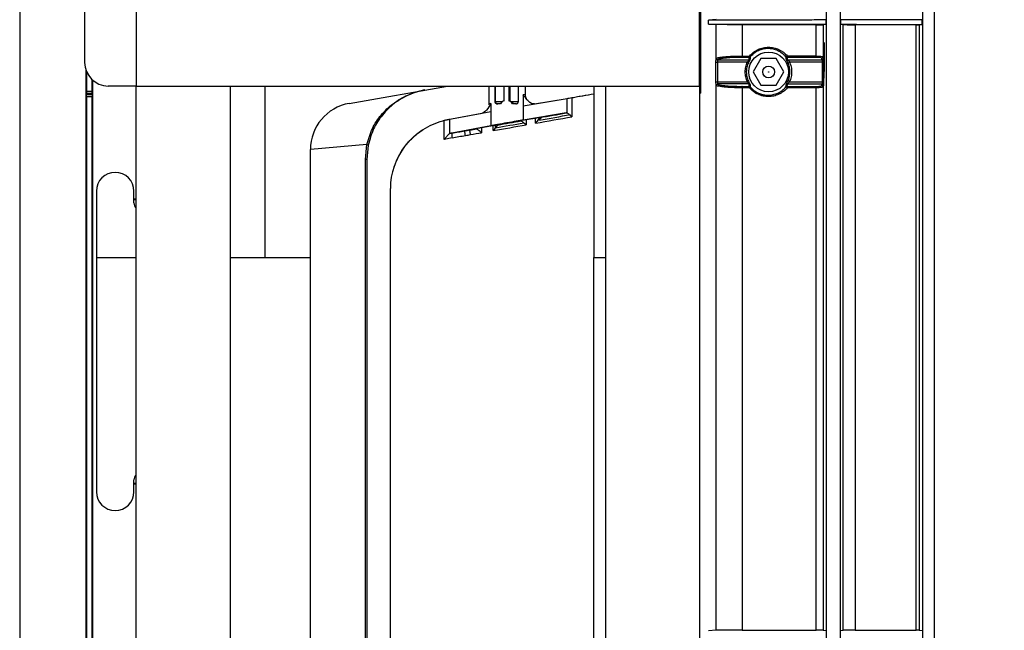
# Model space of a CAD drawing. Header units: millimetres. Extents: x 25 to 1935, y 715 to 2336.
# Tile 234 of 252: x 1769 to 1811, y 988 to 1014. Entities that reach past the tile are written whole.
import ezdxf

# ---------------------------------------------------------------- set-up
doc = ezdxf.new("R2010")
doc.units = ezdxf.units.MM
doc.header["$LTSCALE"] = 2
doc.layers.get('0').update_dxf_attribs({"color": 2})
doc.styles.add('FS2312', font='simsun.ttf', dxfattribs={"width": 0.8})
doc.dimstyles.new('STANDARD$0', dxfattribs={"dimtxt": 3.5, "dimasz": 3, "dimexe": 1.5, "dimexo": 0.5, "dimgap": 1.5, "dimtad": 1, "dimdec": 1, "dimlfac": 5, "dimdsep": 46, "dimtxsty": 'FS2312', "dimblk1": 'OPEN', "dimblk2": 'OPEN', "dimsah": 1, "dimcen": 0, "dimclrd": 4, "dimclre": 4, "dimclrt": 4, "dimadec": 0, "dimazin": 0, "dimtfac": 1, "dimtdec": 1, "dimtmove": 1, "dimatfit": 0, "dimldrblk": 'OPEN', "dimfxl": 1, "dimtolj": 1, "dimtzin": 0, "dimlwd": 18, "dimlwe": 18, "dimarcsym": 1})

# ---------------------------------------------------------------- blocks, each defined once
blk = doc.blocks.new('_OPEN')
at = {"color": 0}
for p, q in [((-0.966, 0.259), (0, 0)), ((0, 0), (-1, 0)), ((0, 0), (-0.966, -0.259))]:
    blk.add_line(p, q, dxfattribs=at)
blk = doc.blocks.new('*D53')
at = {"color": 4, "lineweight": 18, "transparency": 16777216}
for p, q in [((1783.514, 1033.921), (1838.009, 1033.921)), ((1836.509, 1030.921), (1836.509, 896.92)), ((1783.514, 893.92), (1838.009, 893.92))]:
    blk.add_line(p, q, dxfattribs=at)
at = {"layer": 'Defpoints', "color": 0, "transparency": 16777216}
for p in [(1783.014, 1033.921), (1783.014, 893.92), (1836.509, 893.92)]:
    blk.add_point(p, dxfattribs=at)
at = {"color": 4, "lineweight": 18, "transparency": 16777216, "xscale": 3, "yscale": 3, "zscale": 3}
for p, rotation in [((1836.509, 1033.921), 90), ((1836.509, 893.92), 270)]:
    blk.add_blockref('_OPEN', p, dxfattribs=dict(at, rotation=rotation))
at = {"color": 4, "transparency": 16777216, "insert": (1833.259, 963.92), "char_height": 3.5, "attachment_point": 5, "rotation": 90, "style": 'FS2312'}
blk.add_mtext('\\A1;700', dxfattribs=at)

msp = doc.modelspace()

# ---------------------------------------------------------------- linework, layer by layer
at = {"color": 2, "linetype": 'Continuous', "lineweight": 30}
for p, q in [((1807.511, 1050.947), (1807.511, 876.894)), ((1808.013, 1050.951), (1808.013, 876.89)), ((1798.066, 1011.02), (1798.066, 1033.587)), ((1803.413, 1032.834), (1803.413, 916.402)), ((1804.013, 916.372), (1804.013, 1032.834)), ((1771.813, 1018.12), (1771.813, 1012.32)), ((1769.045, 1017.12), (1769.045, 965.776)), ((1774.013, 1015.32), (1774.013, 1011.32)), ((1798.013, 1011.32), (1798.013, 1015.32)), ((1798.727, 1014.146), (1798.392, 1014.123)), ((1798.392, 1013.958), (1798.392, 1014.123)), ((1803.274, 1014.148), (1803.403, 1014.132)), ((1803.403, 1013.949), (1803.403, 1014.132)), ((1804.024, 1014.133), (1804.128, 1014.147)), ((1804.024, 1014.133), (1804.024, 1013.948)), ((1807.375, 1014.15), (1807.494, 1014.14)), ((1807.494, 1013.941), (1807.494, 1014.14)), ((1798.392, 1013.958), (1798.727, 1013.935)), ((1798.727, 1012.5), (1798.727, 1013.935)), ((1799.829, 1013.93), (1799.829, 1012.597)), ((1802.978, 1012.598), (1802.978, 1013.93)), ((1803.403, 1013.949), (1803.274, 1013.932)), ((1803.274, 1013.932), (1803.274, 1012.556)), ((1804.128, 1013.934), (1804.024, 1013.948)), ((1804.128, 988.147), (1804.128, 1013.934)), ((1804.639, 1013.93), (1804.639, 988.15)), ((1807.239, 988.15), (1807.239, 1013.93)), ((1807.494, 1013.941), (1807.375, 1013.931)), ((1807.375, 1013.931), (1807.375, 988.15)), ((1803.329, 1013.171), (1803.325, 1013.171)), ((1803.325, 1013.171), (1803.325, 1011.934)), ((1803.329, 1011.656), (1803.329, 1013.171)), ((1798.724, 1012.494), (1798.727, 1012.5)), ((1798.789, 1012.441), (1798.786, 1012.435)), ((1800.628, 1012.486), (1800.302, 1011.92)), ((1801.281, 1012.486), (1800.628, 1012.486)), ((1801.608, 1011.92), (1801.281, 1012.486)), ((1803.274, 1012.556), (1803.293, 1012.494)), ((1771.863, 1012.008), (1771.863, 980.92)), ((1771.888, 1011.942), (1771.888, 1011.104)), ((1798.71, 1011.504), (1798.71, 1012.337)), ((1798.71, 1012.337), (1798.782, 1012.337)), ((1798.782, 1012.337), (1798.782, 1011.504)), ((1803.256, 1012.337), (1803.3, 1012.337)), ((1803.256, 1011.504), (1803.256, 1012.337)), ((1803.3, 1012.337), (1803.3, 1011.504)), ((1803.325, 1011.934), (1803.329, 1011.934)), ((1772.139, 1011.104), (1772.139, 1011.582)), ((1772.163, 980.92), (1772.163, 1011.561)), ((1800.302, 1011.92), (1800.628, 1011.355)), ((1801.281, 1011.355), (1801.608, 1011.92)), ((1771.888, 1011.104), (1772.139, 1011.104)), ((1774.013, 1011.32), (1772.813, 1011.32)), ((1774.013, 930.52), (1774.013, 1011.32)), ((1774.013, 1011.32), (1778.013, 1011.32)), ((1774.013, 1011.32), (1798.013, 1011.32)), ((1778.013, 1011.32), (1778.013, 930.52)), ((1779.492, 1011.32), (1779.492, 1004.02)), ((1783.086, 1010.582), (1787.275, 1011.32)), ((1789.033, 1011.32), (1789.033, 1010.522)), ((1789.033, 1011.32), (1789.033, 1010.554)), ((1789.293, 1011.32), (1789.293, 1010.66)), ((1789.313, 1010.66), (1789.313, 1011.32)), ((1789.686, 1010.693), (1789.686, 1011.32)), ((1789.886, 1011.32), (1789.886, 1010.693)), ((1789.93, 1011.32), (1789.93, 1010.693)), ((1790.292, 1010.66), (1790.292, 1011.32)), ((1790.593, 1010.926), (1790.593, 1011.32)), ((1790.593, 1010.97), (1790.593, 1011.32)), ((1793.513, 1011.32), (1793.513, 1004.02)), ((1794.013, 930.52), (1794.013, 1011.32)), ((1794.013, 1011.32), (1798.013, 1011.32)), ((1798.013, 1011.32), (1798.013, 930.52)), ((1798.71, 1011.504), (1798.782, 1011.504)), ((1798.727, 1011.341), (1798.724, 1011.347)), ((1798.727, 988.146), (1798.727, 1011.341)), ((1798.786, 1011.406), (1798.789, 1011.4)), ((1799.829, 1011.244), (1799.829, 988.15)), ((1800.628, 1011.355), (1801.281, 1011.355)), ((1802.978, 988.15), (1802.978, 1011.242)), ((1803.256, 1011.504), (1803.3, 1011.504)), ((1803.293, 1011.346), (1803.274, 1011.285)), ((1803.274, 1011.285), (1803.274, 988.148)), ((1771.89, 1010.964), (1771.888, 1011.006)), ((1772.138, 1011.006), (1771.888, 1011.006)), ((1771.89, 1010.964), (1772.136, 1010.964)), ((1772.135, 1010.866), (1771.891, 1010.866)), ((1771.891, 1010.866), (1771.891, 981.988)), ((1772.135, 981.988), (1772.135, 1010.866)), ((1772.138, 1011.006), (1772.136, 1010.964)), ((1789.93, 1010.693), (1789.886, 1010.693)), ((1789.93, 1010.693), (1789.995, 1010.66)), ((1789.93, 1010.693), (1789.995, 1010.66)), ((1790.492, 1010.947), (1790.492, 1009.869)), ((1790.492, 1010.478), (1792.379, 1010.791)), ((1790.979, 1010.559), (1792.379, 1010.791)), ((1792.379, 1010.163), (1792.379, 1010.791)), ((1792.574, 1010.825), (1792.574, 1010.01)), ((1798.066, 1011.02), (1798.013, 1011.02)), ((1789.124, 1010.582), (1789.124, 1009.628)), ((1789.313, 1010.66), (1789.293, 1010.66)), ((1789.313, 1010.66), (1789.626, 1010.66)), ((1789.528, 1010.56), (1789.39, 1010.56)), ((1789.995, 1010.66), (1790.292, 1010.66)), ((1790.19, 1010.56), (1790.047, 1010.56)), ((1790.492, 1010.478), (1790.492, 1009.869)), ((1787.133, 1009.036), (1787.133, 1009.855)), ((1787.282, 1009.891), (1789.124, 1010.237)), ((1787.282, 1009.891), (1788.752, 1010.167)), ((1787.352, 1009.904), (1787.352, 1009.286)), ((1789.124, 1010.237), (1789.124, 1009.628)), ((1790.367, 1009.835), (1790.414, 1009.835)), ((1790.374, 1009.835), (1790.414, 1009.835)), ((1790.374, 1009.835), (1790.374, 1009.835)), ((1790.414, 1009.835), (1790.414, 1009.842)), ((1791.266, 1009.985), (1790.46, 1009.852)), ((1792.379, 1010.182), (1790.492, 1009.869)), ((1792.331, 1010.174), (1790.492, 1009.869)), ((1791.184, 1009.972), (1790.56, 1009.868)), ((1790.628, 1009.879), (1790.628, 1009.667)), ((1791.028, 1009.738), (1791.028, 1009.946)), ((1791.188, 1009.868), (1791.188, 1009.972)), ((1789.124, 1009.628), (1787.452, 1009.314)), ((1789.124, 1009.628), (1787.458, 1009.315)), ((1789.271, 1009.642), (1788.489, 1009.495)), ((1789.184, 1009.626), (1788.541, 1009.505)), ((1788.722, 1009.539), (1788.722, 1009.333)), ((1789.222, 1009.42), (1789.222, 1009.633)), ((1789.323, 1009.539), (1789.323, 1009.65)), ((1789.415, 1009.659), (1789.366, 1009.659)), ((1789.415, 1009.659), (1789.372, 1009.659)), ((1787.472, 1009.118), (1787.133, 1009.036)), ((1787.352, 1009.286), (1787.377, 1009.298)), ((1787.377, 1009.298), (1787.464, 1009.315)), ((1787.458, 1009.315), (1787.464, 1009.315)), ((1788.038, 1009.213), (1788.038, 1009.212)), ((1788.256, 1009.251), (1788.256, 1009.251)), ((1783.837, 1008.824), (1781.433, 1008.612)), ((1781.433, 1004.02), (1781.433, 1008.612)), ((1783.775, 1008.196), (1783.837, 1008.824)), ((1783.895, 1008.804), (1783.833, 1008.196)), ((1785.327, 1008.568), (1785.54, 1008.855)), ((1783.833, 1008.196), (1783.775, 1008.196)), ((1783.775, 930.52), (1783.775, 1008.196)), ((1783.833, 1008.196), (1783.833, 930.52)), ((1784.991, 1007.864), (1784.959, 1007.751)), ((1784.84, 930.52), (1784.84, 1006.95)), ((1772.313, 1006.844), (1772.313, 1004.02)), ((1773.913, 1006.344), (1773.913, 1006.844)), ((1774.013, 1006.506), (1773.913, 1006.506)), ((1772.313, 1004.02), (1772.313, 994.044)), ((1772.313, 1004.02), (1774.013, 1004.02)), ((1778.013, 1004.02), (1781.433, 1004.02)), ((1781.433, 930.82), (1781.433, 1004.02)), ((1793.513, 930.82), (1793.513, 1004.02)), ((1793.513, 1004.02), (1794.013, 1004.02)), ((1773.913, 994.044), (1773.913, 994.544)), ((1773.913, 994.382), (1774.013, 994.382)), ((1798.727, 988.146), (1798.392, 988.123)), ((1803.274, 988.148), (1803.403, 988.132)), ((1804.024, 988.133), (1804.128, 988.147)), ((1807.375, 988.15), (1807.494, 988.14))]:
    msp.add_line(p, q, dxfattribs=at)
at = {"color": 2, "linetype": 'Continuous', "lineweight": 30, "flags": 128}
for points in [[(1798.392, 1013.958), (1799.202, 1013.956), (1800.013, 1013.955), (1800.823, 1013.954), (1801.634, 1013.952), (1802.518, 1013.951), (1803.403, 1013.949)], [(1804.024, 1013.948), (1804.705, 1013.947), (1805.386, 1013.945), (1806.067, 1013.944), (1806.748, 1013.942), (1807.429, 1013.941), (1807.494, 1013.941)], [(1803.236, 1012.435), (1803.23, 1012.456), (1803.217, 1012.497)], [(1803.217, 1011.344), (1803.224, 1011.365), (1803.236, 1011.405)]]:
    msp.add_lwpolyline(points, dxfattribs=at)
at = {"color": 2, "linetype": 'Continuous', "lineweight": 30}
for radius in [0.846, 0.251]:
    msp.add_circle((1800.955, 1011.92), radius, dxfattribs=at)
for centre, radius, start, end in [((1798.785, 1012.496), 0.0607, 181.5431, 271.0933), ((1800.115, 1012.495), 0.06, 271.9277, 324.704), ((1800.035, 1012.586), 0.107, 333.4114, 5.8559), ((1800.129, 1012.598), 0.0599, 271.7697, 319.731), ((1800.079, 1012.509), 0.108, 27.6792, 54.5606), ((1801.643, 1012.698), 0.147, 289.2355, 317.3), ((1801.736, 1012.599), 0.06, 221.8472, 272.9566), ((1801.752, 1012.495), 0.0601, 216.6857, 272.8005), ((1801.652, 1012.587), 0.0995, 331.0258, 6.247), ((1802.884, 1012.588), 0.0945, 329.2514, 6.5144), ((1803.214, 1012.557), 0.0601, 272.8972, 359.0293), ((1803.233, 1012.495), 0.0601, 272.8996, 359.0293), ((1772.813, 1012.32), 1, 180, 270), ((1799.996, 1012.197), 0.15, 49.8457, 68.2205), ((1801.734, 1012.529), 0.221, 280.9754, 300.0419), ((1799.996, 1011.644), 0.15, 291.7795, 310.1543), ((1801.734, 1011.312), 0.221, 59.9581, 79.0246), ((1798.785, 1011.345), 0.0607, 88.9067, 178.4569), ((1800.115, 1011.346), 0.06, 35.296, 88.0723), ((1800.129, 1011.243), 0.0599, 40.269, 88.2303), ((1800.035, 1011.255), 0.107, 354.1441, 26.5886), ((1800.079, 1011.332), 0.108, 305.4394, 332.3208), ((1801.736, 1011.242), 0.06, 87.0434, 138.1528), ((1801.643, 1011.143), 0.147, 42.7, 70.7645), ((1801.752, 1011.345), 0.0601, 87.1995, 143.3143), ((1801.652, 1011.254), 0.0995, 353.753, 28.9742), ((1802.884, 1011.253), 0.0945, 353.4856, 30.7486), ((1803.214, 1011.284), 0.0601, 0.9707, 87.1028), ((1803.233, 1011.345), 0.0601, 0.9707, 87.1004), ((1783.433, 1008.612), 2, 100, 180), ((1789.413, 1010.66), 0.1, 179.9825, 269.9825), ((1787.855, 1009.232), 0.399, 168.1023, 196.6803), ((1783.818, 1008.675), 0.15, 58.9533, 82.5667), ((1773.113, 1006.844), 0.8, 90, 180), ((1773.113, 1006.844), 0.8, 0, 90), ((1774.213, 1006.344), 0.3, 180, 228.1897), ((1774.213, 994.544), 0.3, 131.8103, 180), ((1773.113, 994.044), 0.8, 180, 270), ((1773.113, 994.044), 0.8, 270, 0)]:
    msp.add_arc(centre, radius, start, end, dxfattribs=at)
for centre, major_axis, ratio, start_param, end_param in [((1771.888, 1011.104), (0, 0.1), 0.008727, 1.570796, 2.96706), ((1772.138, 1011.104), (0, 0.1), 0.008727, 3.316126, 4.712389), ((1771.89, 1010.866), (0, 0.1), 0.008727, 4.712389, 6.108652), ((1772.136, 1010.866), (0, 0.1), 0.008727, 0.174533, 1.570796), ((1789.813, 1010.762), (0.78, 0.208), 0.008692, 6.280868, 6.795437), ((1792.551, 1010.822), (0.2, 0.035), 0.005968, 3.677078, 4.829001), ((1787.82, 1010.235), (40.5, 7.137), 0.005968, 4.827393, 4.852383), ((1787.82, 1010.235), (40.5, 7.137), 0.005968, 4.829001, 4.852383), ((1789.813, 1010.762), (0.78, 0.208), 0.008692, 2.650583, 3.139275), ((1789.813, 1009.747), (0.78, 0.137), 0.005968, 0.513517, 2.651849), ((1787.785, 1009.619), (40.3, 7.102), 0.005968, 4.751801, 4.776621), ((1790.417, 1009.844), (0.05, 0.0088), 0.005968, 0.535486, 3.175447), ((1790.474, 1009.853), (0.1, 0.0176), 0.005968, 0.535486, 3.175447), ((1790.614, 1009.87), (0.2, 0.035), 0.005968, 3.175447, 3.202245), ((1787.82, 1009.422), (40.5, 7.102), 0.005941, 4.790647, 4.829011), ((1791.012, 1009.941), (0.2, 0.035), 0.005968, 0.089371, 0.535486), ((1787.82, 1009.524), (40.5, 7.12), 0.005955, 4.794614, 4.827398), ((1787.785, 1009.619), (40.3, 7.102), 0.005968, 4.79646, 4.824391), ((1791.18, 1009.97), (0.1, 0.0176), 0.005968, 0.09232, 0.535486), ((1787.981, 1009.43), (3.9, 0.687), 0.005968, 4.578531, 4.716911), ((1787.938, 1009.529), (21.3, 3.754), 0.005968, 4.714332, 4.724497), ((1787.785, 1009.619), (40.3, 7.102), 0.005968, 4.7221, 4.729522), ((1788.718, 1009.536), (0.2, 0.035), 0.005968, 2.651849, 3.163324), ((1789.272, 1009.641), (0.1, 0.0176), 0.005968, 0.033855, 2.651849), ((1787.82, 1009.422), (40.5, 7.102), 0.005941, 4.745986, 4.780733), ((1789.316, 1009.65), (0.05, 0.0088), 0.005968, 0.033855, 2.651849), ((1787.82, 1009.524), (40.5, 7.12), 0.005955, 4.748457, 4.778166), ((1787.843, 1006.95), (0, 2.4), 0.938943, 0.174533, 0.219611), ((1787.85, 1006.951), (0, 2.4), 0.938943, 0.174533, 0.211221), ((1788.015, 1009.233), (4.1, 0.687), 0.005694, 4.578628, 4.716945), ((1787.973, 1009.332), (21.5, 3.754), 0.005916, 4.714363, 4.724532), ((1787.82, 1009.422), (40.5, 7.102), 0.005941, 4.722116, 4.733633), ((1787.887, 1006.95), (3.047, 0), 0.984577, 2.499027, 3.141593), ((1787.894, 1006.951), (3.047, 0), 0.984577, 2.572463, 2.832399), ((1773.815, 1006.465), (0.2, 0), 0.052408, 0.008727, 1.057202), ((1773.815, 994.424), (0.2, 0), 0.052408, 5.225984, 6.274459)]:
    msp.add_ellipse(centre, major_axis=major_axis, ratio=ratio, start_param=start_param, end_param=end_param, dxfattribs=at)
for points, knots in [([(1803.403, 1014.132), (1803.132, 1014.131), (1802.862, 1014.131), (1802.592, 1014.13), (1802.322, 1014.13), (1802.052, 1014.129), (1801.782, 1014.129), (1801.511, 1014.128), (1801.241, 1014.128), (1800.971, 1014.127), (1800.701, 1014.127), (1800.431, 1014.126), (1800.161, 1014.126), (1799.89, 1014.126), (1799.62, 1014.125), (1799.35, 1014.125), (1799.031, 1014.124), (1798.711, 1014.124), (1798.392, 1014.123)], [0.06050719, 0.06050719, 0.06050719, 0.06050719, 0.06455971, 0.06455971, 0.06455971, 0.06861222, 0.06861222, 0.06861222, 0.07266473, 0.07266473, 0.07266473, 0.07671725, 0.07671725, 0.07671725, 0.08076976, 0.08076976, 0.08076976, 0.08556294, 0.08556294, 0.08556294, 0.08556294]), ([(1807.494, 1014.14), (1807.267, 1014.14), (1807.04, 1014.139), (1806.813, 1014.139), (1806.586, 1014.138), (1806.359, 1014.138), (1806.132, 1014.137), (1805.905, 1014.137), (1805.678, 1014.136), (1805.451, 1014.136), (1805.213, 1014.135), (1804.975, 1014.135), (1804.737, 1014.134), (1804.499, 1014.134), (1804.261, 1014.133), (1804.024, 1014.133)], [0, 0, 0, 0, 0.00340494, 0.00340494, 0.00340494, 0.00680988, 0.00680988, 0.00680988, 0.01021482, 0.01021482, 0.01021482, 0.01378271, 0.01378271, 0.01378271, 0.01735059, 0.01735059, 0.01735059, 0.01735059]), ([(1799.829, 1013.93), (1799.724, 1013.93), (1799.618, 1013.931), (1799.404, 1013.931), (1799.296, 1013.931), (1799.139, 1013.932), (1799.087, 1013.932), (1798.987, 1013.932), (1798.94, 1013.932), (1798.874, 1013.933), (1798.853, 1013.933), (1798.815, 1013.933), (1798.798, 1013.933), (1798.768, 1013.934), (1798.755, 1013.934), (1798.736, 1013.934), (1798.73, 1013.935), (1798.727, 1013.935)], [0, 0, 0, 0, 0.25, 0.25, 0.5, 0.5, 0.625, 0.625, 0.75, 0.75, 0.8125, 0.8125, 0.875, 0.875, 0.9375, 0.9375, 1, 1, 1, 1]), ([(1802.978, 1013.93), (1803.019, 1013.93), (1803.057, 1013.93), (1803.128, 1013.931), (1803.159, 1013.931), (1803.239, 1013.931), (1803.27, 1013.932), (1803.274, 1013.932)], [0, 0, 0, 0, 0.25, 0.25, 0.5, 0.5, 1, 1, 1, 1]), ([(1804.128, 1013.934), (1804.129, 1013.934), (1804.134, 1013.934), (1804.151, 1013.933), (1804.162, 1013.933), (1804.205, 1013.932), (1804.247, 1013.932), (1804.32, 1013.931), (1804.347, 1013.931), (1804.402, 1013.931), (1804.431, 1013.931), (1804.49, 1013.931), (1804.52, 1013.931), (1804.58, 1013.93), (1804.61, 1013.93), (1804.639, 1013.93)], [0, 0, 0, 0, 0.125, 0.125, 0.25, 0.25, 0.5, 0.5, 0.625, 0.625, 0.75, 0.75, 0.875, 0.875, 1, 1, 1, 1]), ([(1807.239, 1013.93), (1807.276, 1013.93), (1807.308, 1013.931), (1807.356, 1013.931), (1807.371, 1013.931), (1807.375, 1013.931)], [0, 0, 0, 0, 0.5, 0.5, 1, 1, 1, 1]), ([(1800.142, 1012.597), (1800.192, 1012.657), (1800.248, 1012.71), (1800.37, 1012.803), (1800.436, 1012.843), (1800.575, 1012.907), (1800.647, 1012.931), (1800.796, 1012.964), (1800.872, 1012.972), (1800.986, 1012.972), (1801.023, 1012.97), (1801.099, 1012.961), (1801.137, 1012.955), (1801.248, 1012.931), (1801.32, 1012.906), (1801.424, 1012.858), (1801.458, 1012.84), (1801.524, 1012.801), (1801.555, 1012.779), (1801.646, 1012.71), (1801.701, 1012.657), (1801.751, 1012.598)], [0, 0, 0, 0, 0.125, 0.125, 0.25, 0.25, 0.375, 0.375, 0.5, 0.5, 0.5625, 0.5625, 0.625, 0.625, 0.75, 0.75, 0.8125, 0.8125, 0.875, 0.875, 1, 1, 1, 1]), ([(1801.692, 1012.559), (1801.644, 1012.615), (1801.592, 1012.665), (1801.507, 1012.73), (1801.477, 1012.75), (1801.415, 1012.787), (1801.383, 1012.805), (1801.285, 1012.85), (1801.218, 1012.873), (1801.113, 1012.896), (1801.077, 1012.902), (1801.006, 1012.91), (1800.97, 1012.912), (1800.864, 1012.912), (1800.792, 1012.905), (1800.651, 1012.874), (1800.583, 1012.851), (1800.453, 1012.791), (1800.39, 1012.753), (1800.275, 1012.665), (1800.222, 1012.616), (1800.175, 1012.559)], [0, 0, 0, 0, 0.125, 0.125, 0.1875, 0.1875, 0.25, 0.25, 0.375, 0.375, 0.4375, 0.4375, 0.5, 0.5, 0.625, 0.625, 0.75, 0.75, 0.875, 0.875, 1, 1, 1, 1]), ([(1798.71, 1012.337), (1798.71, 1012.374), (1798.712, 1012.411), (1798.717, 1012.468), (1798.72, 1012.488), (1798.724, 1012.494)], [0, 0, 0, 0, 0.5, 0.5, 1, 1, 1, 1]), ([(1798.727, 1012.5), (1798.733, 1012.507), (1798.753, 1012.515), (1798.797, 1012.527), (1798.815, 1012.53), (1798.853, 1012.537), (1798.873, 1012.541), (1798.938, 1012.55), (1798.986, 1012.556), (1799.085, 1012.566), (1799.137, 1012.571), (1799.242, 1012.579), (1799.295, 1012.582), (1799.402, 1012.587), (1799.455, 1012.59), (1799.616, 1012.595), (1799.724, 1012.597), (1799.829, 1012.597)], [0, 0, 0, 0, 0.125, 0.125, 0.1875, 0.1875, 0.25, 0.25, 0.375, 0.375, 0.5, 0.5, 0.625, 0.625, 0.75, 0.75, 1, 1, 1, 1]), ([(1798.727, 1012.5), (1798.728, 1012.484), (1798.734, 1012.468), (1798.757, 1012.446), (1798.773, 1012.44), (1798.789, 1012.441)], [0, 0, 0, 0, 0.5, 0.5, 1, 1, 1, 1]), ([(1798.786, 1012.435), (1798.785, 1012.431), (1798.784, 1012.419), (1798.783, 1012.383), (1798.782, 1012.36), (1798.782, 1012.337)], [0, 0, 0, 0, 0.5, 0.5, 1, 1, 1, 1]), ([(1799.819, 1012.538), (1799.721, 1012.538), (1799.622, 1012.536), (1799.424, 1012.53), (1799.326, 1012.525), (1799.179, 1012.514), (1799.131, 1012.51), (1799.039, 1012.5), (1798.994, 1012.494), (1798.932, 1012.485), (1798.912, 1012.482), (1798.875, 1012.474), (1798.858, 1012.471), (1798.829, 1012.462), (1798.816, 1012.458), (1798.798, 1012.449), (1798.792, 1012.445), (1798.789, 1012.441)], [0, 0, 0, 0, 0.25, 0.25, 0.5, 0.5, 0.625, 0.625, 0.75, 0.75, 0.8125, 0.8125, 0.875, 0.875, 0.9375, 0.9375, 1, 1, 1, 1]), ([(1799.829, 1012.597), (1799.829, 1012.583), (1799.828, 1012.569), (1799.824, 1012.548), (1799.822, 1012.541), (1799.819, 1012.538)], [0, 0, 0, 0, 0.5, 0.5, 1, 1, 1, 1]), ([(1800.051, 1012.337), (1800.067, 1012.357), (1800.083, 1012.378), (1800.103, 1012.406), (1800.109, 1012.415), (1800.117, 1012.428), (1800.119, 1012.433), (1800.117, 1012.435)], [0, 0, 0, 0, 0.5, 0.5, 0.75, 0.75, 1, 1, 1, 1]), ([(1800.164, 1012.461), (1800.164, 1012.457), (1800.162, 1012.451), (1800.153, 1012.433), (1800.147, 1012.421), (1800.126, 1012.38), (1800.108, 1012.346), (1800.093, 1012.312)], [0, 0, 0, 0, 0.25, 0.25, 0.5, 0.5, 1, 1, 1, 1]), ([(1801.776, 1012.311), (1801.759, 1012.348), (1801.742, 1012.381), (1801.715, 1012.434), (1801.705, 1012.453), (1801.704, 1012.46)], [0, 0, 0, 0, 0.5, 0.5, 1, 1, 1, 1]), ([(1801.755, 1012.435), (1801.758, 1012.433), (1801.763, 1012.428), (1801.776, 1012.415), (1801.784, 1012.408), (1801.809, 1012.382), (1801.827, 1012.361), (1801.845, 1012.337)], [0, 0, 0, 0, 0.25, 0.25, 0.5, 0.5, 1, 1, 1, 1]), ([(1803.217, 1012.497), (1803.214, 1012.509), (1803.187, 1012.52), (1803.12, 1012.531), (1803.093, 1012.534), (1803.033, 1012.538), (1803.001, 1012.539), (1802.966, 1012.539)], [0, 0, 0, 0, 0.5, 0.5, 0.75, 0.75, 1, 1, 1, 1]), ([(1802.978, 1012.598), (1803.019, 1012.598), (1803.058, 1012.597), (1803.128, 1012.593), (1803.16, 1012.59), (1803.239, 1012.579), (1803.27, 1012.568), (1803.274, 1012.556)], [0, 0, 0, 0, 0.25, 0.25, 0.5, 0.5, 1, 1, 1, 1]), ([(1803.256, 1012.337), (1803.256, 1012.362), (1803.254, 1012.386), (1803.246, 1012.42), (1803.241, 1012.432), (1803.236, 1012.435)], [0, 0, 0, 0, 0.5, 0.5, 1, 1, 1, 1]), ([(1803.293, 1012.494), (1803.295, 1012.488), (1803.297, 1012.469), (1803.299, 1012.413), (1803.3, 1012.375), (1803.3, 1012.337)], [0, 0, 0, 0, 0.5, 0.5, 1, 1, 1, 1]), ([(1800.051, 1011.504), (1800.021, 1011.569), (1799.998, 1011.637), (1799.967, 1011.776), (1799.959, 1011.849), (1799.959, 1011.992), (1799.967, 1012.063), (1799.998, 1012.203), (1800.021, 1012.272), (1800.051, 1012.337)], [0, 0, 0, 0, 0.25, 0.25, 0.5, 0.5, 0.75, 0.75, 1, 1, 1, 1]), ([(1800.093, 1012.312), (1800.064, 1012.251), (1800.042, 1012.187), (1800.013, 1012.054), (1800.006, 1011.987), (1800.006, 1011.853), (1800.013, 1011.785), (1800.043, 1011.654), (1800.064, 1011.59), (1800.093, 1011.529)], [0, 0, 0, 0, 0.25, 0.25, 0.5, 0.5, 0.75, 0.75, 1, 1, 1, 1]), ([(1800.959, 1011.916), (1800.959, 1011.916), (1800.96, 1011.917), (1800.96, 1011.918), (1800.96, 1011.919), (1800.96, 1011.92), (1800.96, 1011.92), (1800.96, 1011.921), (1800.96, 1011.922), (1800.96, 1011.923), (1800.96, 1011.923), (1800.96, 1011.924), (1800.959, 1011.925), (1800.959, 1011.925), (1800.958, 1011.926), (1800.957, 1011.926), (1800.957, 1011.927), (1800.956, 1011.927), (1800.955, 1011.928), (1800.954, 1011.928), (1800.953, 1011.928), (1800.952, 1011.928), (1800.952, 1011.928), (1800.951, 1011.928), (1800.95, 1011.927), (1800.949, 1011.927), (1800.948, 1011.927), (1800.947, 1011.926), (1800.947, 1011.925), (1800.946, 1011.925), (1800.946, 1011.924), (1800.945, 1011.923), (1800.945, 1011.922), (1800.945, 1011.921), (1800.945, 1011.92), (1800.945, 1011.92), (1800.945, 1011.919), (1800.945, 1011.918), (1800.945, 1011.917), (1800.946, 1011.917), (1800.946, 1011.916), (1800.947, 1011.915), (1800.947, 1011.915), (1800.948, 1011.914), (1800.949, 1011.914), (1800.949, 1011.914), (1800.95, 1011.913), (1800.951, 1011.913), (1800.952, 1011.913), (1800.953, 1011.913), (1800.954, 1011.913), (1800.955, 1011.913), (1800.956, 1011.913), (1800.957, 1011.914), (1800.957, 1011.914), (1800.958, 1011.915), (1800.958, 1011.915), (1800.959, 1011.916)], [0, 0, 0, 0, 0.0000125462, 0.0000125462, 0.0000125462, 0.0000250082, 0.0000250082, 0.0000250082, 0.0000367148, 0.0000367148, 0.0000367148, 0.0000483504, 0.0000483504, 0.0000483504, 0.0000605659, 0.0000605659, 0.0000605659, 0.0000738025, 0.0000738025, 0.0000738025, 0.0000881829, 0.0000881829, 0.0000881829, 0.0001033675, 0.0001033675, 0.0001033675, 0.0001185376, 0.0001185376, 0.0001185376, 0.0001327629, 0.0001327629, 0.0001327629, 0.0001456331, 0.0001456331, 0.0001456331, 0.0001574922, 0.0001574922, 0.0001574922, 0.0001690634, 0.0001690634, 0.0001690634, 0.0001810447, 0.0001810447, 0.0001810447, 0.0001939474, 0.0001939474, 0.0001939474, 0.0002080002, 0.0002080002, 0.0002080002, 0.0002230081, 0.0002230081, 0.0002230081, 0.0002382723, 0.0002382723, 0.0002382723, 0.0002481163, 0.0002481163, 0.0002481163, 0.0002481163]), ([(1801.776, 1011.53), (1801.805, 1011.591), (1801.826, 1011.655), (1801.855, 1011.787), (1801.862, 1011.854), (1801.862, 1011.988), (1801.855, 1012.056), (1801.826, 1012.187), (1801.805, 1012.25), (1801.776, 1012.311)], [0, 0, 0, 0, 0.25, 0.25, 0.5, 0.5, 0.75, 0.75, 1, 1, 1, 1]), ([(1801.845, 1012.337), (1801.875, 1012.272), (1801.898, 1012.204), (1801.929, 1012.065), (1801.937, 1011.992), (1801.937, 1011.849), (1801.929, 1011.778), (1801.898, 1011.637), (1801.875, 1011.569), (1801.845, 1011.504)], [0, 0, 0, 0, 0.25, 0.25, 0.5, 0.5, 0.75, 0.75, 1, 1, 1, 1]), ([(1803.329, 1011.656), (1803.328, 1011.698), (1803.327, 1011.744), (1803.326, 1011.837), (1803.325, 1011.885), (1803.325, 1011.934)], [0, 0, 0, 0, 0.5, 0.5, 1, 1, 1, 1]), ([(1800.093, 1011.529), (1800.108, 1011.495), (1800.126, 1011.461), (1800.147, 1011.42), (1800.153, 1011.408), (1800.162, 1011.39), (1800.164, 1011.383), (1800.164, 1011.38)], [0, 0, 0, 0, 0.5, 0.5, 0.75, 0.75, 1, 1, 1, 1]), ([(1801.704, 1011.381), (1801.704, 1011.385), (1801.707, 1011.391), (1801.716, 1011.409), (1801.722, 1011.42), (1801.742, 1011.46), (1801.759, 1011.493), (1801.776, 1011.53)], [0, 0, 0, 0, 0.25, 0.25, 0.5, 0.5, 1, 1, 1, 1]), ([(1783.837, 1008.824), (1783.905, 1009.056), (1784.04, 1009.519), (1784.448, 1010.124), (1784.877, 1010.527), (1785.268, 1010.783), (1785.615, 1010.956), (1785.978, 1011.082), (1786.208, 1011.132), (1786.311, 1011.151), (1786.312, 1011.151)], [0, 0, 0, 0, 0.163975, 0.328076, 0.507068, 0.611508, 0.718021, 0.856585, 0.998698, 1, 1, 1, 1]), ([(1786.312, 1011.151), (1786.311, 1011.151), (1786.215, 1011.133), (1785.995, 1011.084), (1785.646, 1010.961), (1785.307, 1010.787), (1784.923, 1010.53), (1784.498, 1010.121), (1784.094, 1009.509), (1783.962, 1009.039), (1783.895, 1008.804)], [0, 0, 0, 0, 0.0012873, 0.1410609, 0.2808063, 0.3863633, 0.4918533, 0.6711282, 0.8355317, 1, 1, 1, 1]), ([(1798.724, 1011.347), (1798.72, 1011.353), (1798.717, 1011.373), (1798.712, 1011.43), (1798.71, 1011.466), (1798.71, 1011.504)], [0, 0, 0, 0, 0.5, 0.5, 1, 1, 1, 1]), ([(1798.727, 1011.341), (1798.728, 1011.357), (1798.734, 1011.372), (1798.757, 1011.394), (1798.773, 1011.401), (1798.789, 1011.4)], [0, 0, 0, 0, 0.5, 0.5, 1, 1, 1, 1]), ([(1799.829, 1011.244), (1799.803, 1011.244), (1799.776, 1011.244), (1799.723, 1011.244), (1799.697, 1011.245), (1799.617, 1011.246), (1799.564, 1011.247), (1799.457, 1011.251), (1799.404, 1011.253), (1799.296, 1011.259), (1799.243, 1011.262), (1799.138, 1011.27), (1799.086, 1011.274), (1798.986, 1011.285), (1798.939, 1011.29), (1798.852, 1011.303), (1798.813, 1011.31), (1798.768, 1011.322), (1798.755, 1011.326), (1798.741, 1011.331), (1798.737, 1011.333), (1798.731, 1011.337), (1798.729, 1011.339), (1798.727, 1011.341)], [0, 0, 0, 0, 0.0625, 0.0625, 0.125, 0.125, 0.25, 0.25, 0.375, 0.375, 0.5, 0.5, 0.625, 0.625, 0.75, 0.75, 0.875, 0.875, 0.9375, 0.9375, 0.96875, 0.96875, 1, 1, 1, 1]), ([(1798.782, 1011.504), (1798.782, 1011.48), (1798.783, 1011.458), (1798.784, 1011.422), (1798.785, 1011.41), (1798.786, 1011.406)], [0, 0, 0, 0, 0.5, 0.5, 1, 1, 1, 1]), ([(1798.789, 1011.4), (1798.792, 1011.396), (1798.798, 1011.391), (1798.817, 1011.383), (1798.829, 1011.378), (1798.874, 1011.366), (1798.912, 1011.359), (1798.994, 1011.346), (1799.039, 1011.341), (1799.132, 1011.331), (1799.18, 1011.327), (1799.277, 1011.32), (1799.327, 1011.317), (1799.426, 1011.312), (1799.475, 1011.31), (1799.623, 1011.305), (1799.721, 1011.303), (1799.819, 1011.303)], [0, 0, 0, 0, 0.0625, 0.0625, 0.125, 0.125, 0.25, 0.25, 0.375, 0.375, 0.5, 0.5, 0.625, 0.625, 0.75, 0.75, 1, 1, 1, 1]), ([(1799.829, 1011.244), (1799.829, 1011.258), (1799.828, 1011.272), (1799.824, 1011.293), (1799.822, 1011.3), (1799.819, 1011.303)], [0, 0, 0, 0, 0.5, 0.5, 1, 1, 1, 1]), ([(1800.117, 1011.406), (1800.119, 1011.408), (1800.117, 1011.413), (1800.11, 1011.426), (1800.103, 1011.435), (1800.083, 1011.462), (1800.067, 1011.483), (1800.051, 1011.504)], [0, 0, 0, 0, 0.25, 0.25, 0.5, 0.5, 1, 1, 1, 1]), ([(1801.751, 1011.243), (1801.701, 1011.184), (1801.646, 1011.131), (1801.524, 1011.038), (1801.458, 1010.998), (1801.32, 1010.934), (1801.248, 1010.91), (1801.136, 1010.885), (1801.098, 1010.879), (1801.023, 1010.871), (1800.947, 1010.867), (1800.871, 1010.871), (1800.796, 1010.879), (1800.758, 1010.886), (1800.646, 1010.91), (1800.574, 1010.934), (1800.47, 1010.982), (1800.436, 1011.001), (1800.37, 1011.04), (1800.339, 1011.062), (1800.248, 1011.131), (1800.192, 1011.184), (1800.142, 1011.244)], [0, 0, 0, 0, 0.125, 0.125, 0.25, 0.25, 0.375, 0.375, 0.4375, 0.4375, 0.5, 0.5625, 0.5625, 0.625, 0.625, 0.75, 0.75, 0.8125, 0.8125, 0.875, 0.875, 1, 1, 1, 1]), ([(1800.175, 1011.282), (1800.222, 1011.225), (1800.275, 1011.175), (1800.361, 1011.11), (1800.39, 1011.09), (1800.452, 1011.052), (1800.485, 1011.035), (1800.583, 1010.99), (1800.651, 1010.967), (1800.756, 1010.944), (1800.791, 1010.938), (1800.863, 1010.931), (1800.898, 1010.929), (1801.005, 1010.929), (1801.077, 1010.937), (1801.217, 1010.968), (1801.285, 1010.991), (1801.415, 1011.051), (1801.478, 1011.089), (1801.592, 1011.176), (1801.644, 1011.226), (1801.692, 1011.282)], [0, 0, 0, 0, 0.125, 0.125, 0.1875, 0.1875, 0.25, 0.25, 0.375, 0.375, 0.4375, 0.4375, 0.5, 0.5, 0.625, 0.625, 0.75, 0.75, 0.875, 0.875, 1, 1, 1, 1]), ([(1801.845, 1011.504), (1801.827, 1011.48), (1801.809, 1011.459), (1801.784, 1011.433), (1801.776, 1011.426), (1801.763, 1011.413), (1801.758, 1011.408), (1801.755, 1011.405)], [0, 0, 0, 0, 0.5, 0.5, 0.75, 0.75, 1, 1, 1, 1]), ([(1802.966, 1011.301), (1803.035, 1011.301), (1803.098, 1011.306), (1803.165, 1011.317), (1803.183, 1011.322), (1803.208, 1011.332), (1803.216, 1011.338), (1803.217, 1011.344)], [0, 0, 0, 0, 0.5, 0.5, 0.75, 0.75, 1, 1, 1, 1]), ([(1803.274, 1011.285), (1803.272, 1011.279), (1803.264, 1011.273), (1803.234, 1011.263), (1803.213, 1011.258), (1803.134, 1011.247), (1803.06, 1011.242), (1802.978, 1011.242)], [0, 0, 0, 0, 0.25, 0.25, 0.5, 0.5, 1, 1, 1, 1]), ([(1803.236, 1011.405), (1803.241, 1011.409), (1803.246, 1011.42), (1803.254, 1011.455), (1803.256, 1011.479), (1803.256, 1011.504)], [0, 0, 0, 0, 0.5, 0.5, 1, 1, 1, 1]), ([(1803.3, 1011.504), (1803.3, 1011.465), (1803.299, 1011.428), (1803.297, 1011.372), (1803.295, 1011.353), (1803.293, 1011.346)], [0, 0, 0, 0, 0.5, 0.5, 1, 1, 1, 1]), ([(1789.686, 1010.693), (1789.655, 1010.679), (1789.59, 1010.649), (1789.549, 1010.591), (1789.528, 1010.56)], [0, 0, 0, 0, 0.477487, 1, 1, 1, 1]), ([(1789.686, 1010.693), (1789.655, 1010.679), (1789.59, 1010.649), (1789.549, 1010.591), (1789.528, 1010.56)], [0, 0, 0, 0, 0.477487, 1, 1, 1, 1]), ([(1790.047, 1010.56), (1790.027, 1010.589), (1789.986, 1010.647), (1789.92, 1010.678), (1789.886, 1010.693)], [0, 0, 0, 0, 0.484896, 1, 1, 1, 1]), ([(1790.047, 1010.56), (1790.027, 1010.589), (1789.986, 1010.647), (1789.92, 1010.678), (1789.886, 1010.693)], [0, 0, 0, 0, 0.484896, 1, 1, 1, 1]), ([(1790.979, 1010.559), (1790.936, 1010.562), (1790.803, 1010.572), (1790.669, 1010.726), (1790.568, 1010.845), (1790.538, 1010.882), (1790.519, 1010.904), (1790.508, 1010.918), (1790.501, 1010.928), (1790.496, 1010.934), (1790.493, 1010.94), (1790.492, 1010.944), (1790.492, 1010.946), (1790.492, 1010.947)], [0, 0, 0, 0, 0.236061, 0.740177, 0.839528, 0.901119, 0.938927, 0.962164, 0.976555, 0.985616, 0.994736, 0.998022, 1, 1, 1, 1]), ([(1790.71, 1010.696), (1790.692, 1010.713), (1790.64, 1010.764), (1790.597, 1010.863), (1790.6, 1010.941), (1790.601, 1010.97)], [0, 0, 0, 0, 0.242512, 0.711103, 1, 1, 1, 1]), ([(1789.124, 1010.582), (1789.124, 1010.581), (1789.112, 1010.559), (1789.039, 1010.429), (1788.922, 1010.241), (1788.798, 1010.187), (1788.752, 1010.167)], [0, 0, 0, 0, 0.002768, 0.114762, 0.670984, 1, 1, 1, 1]), ([(1789.293, 1010.66), (1789.293, 1010.651), (1789.295, 1010.632), (1789.307, 1010.604), (1789.328, 1010.581), (1789.357, 1010.564), (1789.379, 1010.562), (1789.39, 1010.56)], [0, 0, 0, 0, 0.162817, 0.324952, 0.54366, 0.765669, 1, 1, 1, 1]), ([(1789.293, 1010.66), (1789.293, 1010.651), (1789.295, 1010.632), (1789.307, 1010.604), (1789.328, 1010.581), (1789.357, 1010.564), (1789.379, 1010.562), (1789.39, 1010.56)], [0, 0, 0, 0, 0.162817, 0.324952, 0.54366, 0.765669, 1, 1, 1, 1]), ([(1789.995, 1010.66), (1790.011, 1010.648), (1790.043, 1010.623), (1790.071, 1010.587), (1790.083, 1010.564), (1790.083, 1010.562), (1790.083, 1010.56)], [0, 0, 0, 0, 0.2785056, 0.5538851, 0.8019107, 1, 1, 1, 1]), ([(1789.995, 1010.66), (1790.011, 1010.648), (1790.043, 1010.623), (1790.071, 1010.587), (1790.083, 1010.564), (1790.083, 1010.562), (1790.083, 1010.56)], [0, 0, 0, 0, 0.2785056, 0.5538851, 0.8019107, 1, 1, 1, 1]), ([(1790.19, 1010.56), (1790.204, 1010.562), (1790.233, 1010.566), (1790.264, 1010.589), (1790.283, 1010.617), (1790.291, 1010.641), (1790.292, 1010.656), (1790.292, 1010.66)], [0, 0, 0, 0, 0.292706, 0.559669, 0.753738, 0.914897, 1, 1, 1, 1]), ([(1790.19, 1010.56), (1790.204, 1010.562), (1790.233, 1010.566), (1790.264, 1010.589), (1790.283, 1010.617), (1790.291, 1010.641), (1790.292, 1010.656), (1790.292, 1010.66)], [0, 0, 0, 0, 0.2927059, 0.5596687, 0.7537378, 0.9148973, 1, 1, 1, 1]), ([(1785.448, 1008.748), (1785.562, 1008.882), (1785.793, 1009.153), (1786.2, 1009.46), (1786.633, 1009.694), (1786.967, 1009.816), (1787.166, 1009.864), (1787.209, 1009.874)], [0, 0, 0, 0, 0.256012, 0.518743, 0.726979, 0.940673, 1, 1, 1, 1]), ([(1785.54, 1008.855), (1785.643, 1008.967), (1785.852, 1009.194), (1786.222, 1009.468), (1786.63, 1009.691), (1786.941, 1009.805), (1787.114, 1009.85), (1787.133, 1009.855)], [0, 0, 0, 0, 0.247421, 0.499744, 0.732432, 0.971207, 1, 1, 1, 1]), ([(1787.133, 1009.855), (1787.156, 1009.861), (1787.202, 1009.873), (1787.269, 1009.888), (1787.321, 1009.898), (1787.343, 1009.902), (1787.352, 1009.904)], [0, 0, 0, 0, 0.268621, 0.537383, 0.802105, 1, 1, 1, 1]), ([(1787.209, 1009.874), (1787.221, 1009.877), (1787.244, 1009.882), (1787.277, 1009.889), (1787.302, 1009.894), (1787.313, 1009.896), (1787.317, 1009.897)], [0, 0, 0, 0, 0.271111, 0.5423, 0.811021, 1, 1, 1, 1]), ([(1790.414, 1009.835), (1790.417, 1009.834), (1790.422, 1009.831), (1790.451, 1009.811), (1790.497, 1009.774), (1790.56, 1009.724), (1790.606, 1009.685), (1790.627, 1009.667), (1790.628, 1009.667)], [0, 0, 0, 0, 0.153414, 0.306283, 0.509006, 0.769826, 0.996487, 1, 1, 1, 1]), ([(1791.028, 1009.738), (1791.028, 1009.738), (1791.054, 1009.769), (1791.103, 1009.828), (1791.162, 1009.901), (1791.196, 1009.948), (1791.212, 1009.972), (1791.212, 1009.974), (1791.211, 1009.976)], [0, 0, 0, 0, 0.003142, 0.296722, 0.571625, 0.753784, 0.87653, 1, 1, 1, 1]), ([(1791.188, 1009.868), (1791.189, 1009.868), (1791.201, 1009.884), (1791.226, 1009.914), (1791.255, 1009.95), (1791.271, 1009.972), (1791.275, 1009.978), (1791.276, 1009.98)], [0, 0, 0, 0, 0.005388, 0.360371, 0.69398, 0.914844, 1, 1, 1, 1]), ([(1792.331, 1010.174), (1792.344, 1010.174), (1792.361, 1010.174), (1792.376, 1010.165), (1792.379, 1010.163)], [0, 0, 0, 0, 0.812911, 1, 1, 1, 1]), ([(1792.574, 1010.01), (1792.574, 1010.01), (1792.567, 1010.016), (1792.537, 1010.041), (1792.485, 1010.084), (1792.422, 1010.132), (1792.392, 1010.153), (1792.379, 1010.163)], [0, 0, 0, 0, 0.004609, 0.098232, 0.420662, 0.738106, 1, 1, 1, 1]), ([(1788.038, 1009.213), (1788.034, 1009.235), (1788.026, 1009.279), (1788.016, 1009.338), (1788.007, 1009.383), (1788.004, 1009.402), (1788.003, 1009.409), (1788.002, 1009.409), (1788.002, 1009.409)], [0, 0, 0, 0, 0.21541, 0.43082, 0.64623, 0.86164, 0.919327, 1, 1, 1, 1]), ([(1788.256, 1009.251), (1788.252, 1009.273), (1788.244, 1009.317), (1788.233, 1009.376), (1788.225, 1009.421), (1788.221, 1009.44), (1788.219, 1009.447), (1788.219, 1009.447), (1788.219, 1009.448)], [0, 0, 0, 0, 0.215225, 0.43045, 0.645674, 0.860899, 0.916376, 1, 1, 1, 1]), ([(1788.722, 1009.333), (1788.722, 1009.333), (1788.701, 1009.35), (1788.656, 1009.388), (1788.595, 1009.438), (1788.55, 1009.475), (1788.524, 1009.496), (1788.52, 1009.499), (1788.518, 1009.5)], [0, 0, 0, 0, 0.003529, 0.222196, 0.486069, 0.691283, 0.845358, 1, 1, 1, 1]), ([(1789.415, 1009.659), (1789.415, 1009.657), (1789.413, 1009.654), (1789.394, 1009.629), (1789.356, 1009.581), (1789.296, 1009.508), (1789.247, 1009.45), (1789.223, 1009.421), (1789.222, 1009.42)], [0, 0, 0, 0, 0.125111, 0.249449, 0.436041, 0.717889, 0.996841, 1, 1, 1, 1]), ([(1789.323, 1009.539), (1789.323, 1009.54), (1789.335, 1009.554), (1789.359, 1009.583), (1789.389, 1009.62), (1789.408, 1009.644), (1789.418, 1009.656), (1789.418, 1009.658), (1789.419, 1009.659)], [0, 0, 0, 0, 0.004466, 0.280346, 0.56316, 0.750198, 0.874711, 1, 1, 1, 1]), ([(1787.352, 1009.286), (1787.341, 1009.276), (1787.314, 1009.252), (1787.25, 1009.183), (1787.187, 1009.108), (1787.146, 1009.054), (1787.133, 1009.036), (1787.133, 1009.036)], [0, 0, 0, 0, 0.1877789, 0.4380114, 0.8206351, 0.9963458, 1, 1, 1, 1]), ([(1799.829, 988.15), (1799.724, 988.15), (1799.618, 988.15), (1799.404, 988.15), (1799.296, 988.15), (1799.139, 988.149), (1799.087, 988.149), (1798.988, 988.149), (1798.94, 988.148), (1798.874, 988.148), (1798.854, 988.148), (1798.816, 988.148), (1798.798, 988.147), (1798.768, 988.147), (1798.756, 988.147), (1798.736, 988.146), (1798.73, 988.146), (1798.727, 988.146)], [0, 0, 0, 0, 0.25, 0.25, 0.5, 0.5, 0.625, 0.625, 0.75, 0.75, 0.8125, 0.8125, 0.875, 0.875, 0.9375, 0.9375, 1, 1, 1, 1]), ([(1803.274, 988.148), (1803.272, 988.149), (1803.264, 988.149), (1803.233, 988.149), (1803.212, 988.15), (1803.133, 988.15), (1803.06, 988.15), (1802.978, 988.15)], [0, 0, 0, 0, 0.25, 0.25, 0.5, 0.5, 1, 1, 1, 1]), ([(1804.639, 988.15), (1804.61, 988.15), (1804.581, 988.15), (1804.521, 988.15), (1804.49, 988.15), (1804.402, 988.15), (1804.345, 988.15), (1804.271, 988.149), (1804.249, 988.149), (1804.209, 988.149), (1804.191, 988.148), (1804.162, 988.148), (1804.151, 988.148), (1804.134, 988.147), (1804.129, 988.147), (1804.128, 988.147)], [0, 0, 0, 0, 0.125, 0.125, 0.25, 0.25, 0.5, 0.5, 0.625, 0.625, 0.75, 0.75, 0.875, 0.875, 1, 1, 1, 1]), ([(1807.375, 988.15), (1807.371, 988.15), (1807.357, 988.15), (1807.308, 988.15), (1807.276, 988.15), (1807.239, 988.15)], [0, 0, 0, 0, 0.5, 0.5, 1, 1, 1, 1])]:
    msp.add_open_spline(points, degree=3, knots=knots, dxfattribs=at)
for points in [[(1802.978, 1013.93), (1801.934, 1013.93), (1800.884, 1013.93), (1799.829, 1013.93)], [(1807.239, 1013.93), (1806.377, 1013.93), (1805.511, 1013.93), (1804.639, 1013.93)], [(1798.786, 1012.435), (1799.231, 1012.435), (1799.675, 1012.435), (1800.117, 1012.435)], [(1800.131, 1012.538), (1800.027, 1012.538), (1799.923, 1012.538), (1799.819, 1012.538)], [(1799.829, 1012.597), (1799.934, 1012.597), (1800.038, 1012.597), (1800.142, 1012.597)], [(1800.117, 1012.435), (1800.12, 1012.47), (1800.125, 1012.504), (1800.131, 1012.538)], [(1800.175, 1012.559), (1800.17, 1012.526), (1800.166, 1012.493), (1800.164, 1012.461)], [(1801.704, 1012.46), (1801.702, 1012.493), (1801.697, 1012.526), (1801.692, 1012.559)], [(1801.739, 1012.539), (1801.746, 1012.504), (1801.752, 1012.47), (1801.755, 1012.435)], [(1802.966, 1012.539), (1802.558, 1012.539), (1802.149, 1012.539), (1801.739, 1012.539)], [(1801.751, 1012.598), (1802.161, 1012.598), (1802.57, 1012.598), (1802.978, 1012.598)], [(1801.755, 1012.435), (1802.25, 1012.435), (1802.744, 1012.435), (1803.236, 1012.435)], [(1800.051, 1012.337), (1799.629, 1012.337), (1799.206, 1012.337), (1798.782, 1012.337)], [(1803.256, 1012.337), (1802.787, 1012.337), (1802.316, 1012.337), (1801.845, 1012.337)], [(1798.782, 1011.504), (1799.206, 1011.504), (1799.629, 1011.504), (1800.051, 1011.504)], [(1800.117, 1011.406), (1799.675, 1011.406), (1799.231, 1011.406), (1798.786, 1011.406)], [(1799.819, 1011.303), (1799.923, 1011.303), (1800.027, 1011.303), (1800.131, 1011.303)], [(1800.142, 1011.244), (1800.038, 1011.244), (1799.934, 1011.244), (1799.829, 1011.244)], [(1800.131, 1011.303), (1800.125, 1011.337), (1800.12, 1011.371), (1800.117, 1011.406)], [(1800.164, 1011.38), (1800.166, 1011.347), (1800.17, 1011.315), (1800.175, 1011.282)], [(1801.692, 1011.282), (1801.697, 1011.315), (1801.702, 1011.348), (1801.704, 1011.381)], [(1801.755, 1011.405), (1801.752, 1011.371), (1801.746, 1011.336), (1801.739, 1011.302)], [(1801.739, 1011.302), (1802.149, 1011.302), (1802.558, 1011.302), (1802.966, 1011.301)], [(1802.978, 1011.242), (1802.57, 1011.243), (1802.161, 1011.243), (1801.751, 1011.243)], [(1803.236, 1011.405), (1802.744, 1011.405), (1802.25, 1011.405), (1801.755, 1011.405)], [(1801.845, 1011.504), (1802.316, 1011.504), (1802.787, 1011.504), (1803.256, 1011.504)], [(1799.829, 988.15), (1800.884, 988.15), (1801.934, 988.15), (1802.978, 988.15)], [(1804.639, 988.15), (1805.511, 988.15), (1806.377, 988.15), (1807.239, 988.15)]]:
    msp.add_open_spline(points, degree=3, dxfattribs=at)

# ---------------------------------------------------------------- dimensions: what is measured, and where the dimension line sits
dim = msp.add_linear_dim(base=(1836.509, 893.92), p1=(1783.014, 1033.921), p2=(1783.014, 893.92), angle=90, dimstyle='STANDARD$0')
dim.commit()
dim.dimension.update_dxf_attribs({"geometry": '*D53', "text_midpoint": (1833.259, 963.92)})

doc.saveas('drawing.dxf')
